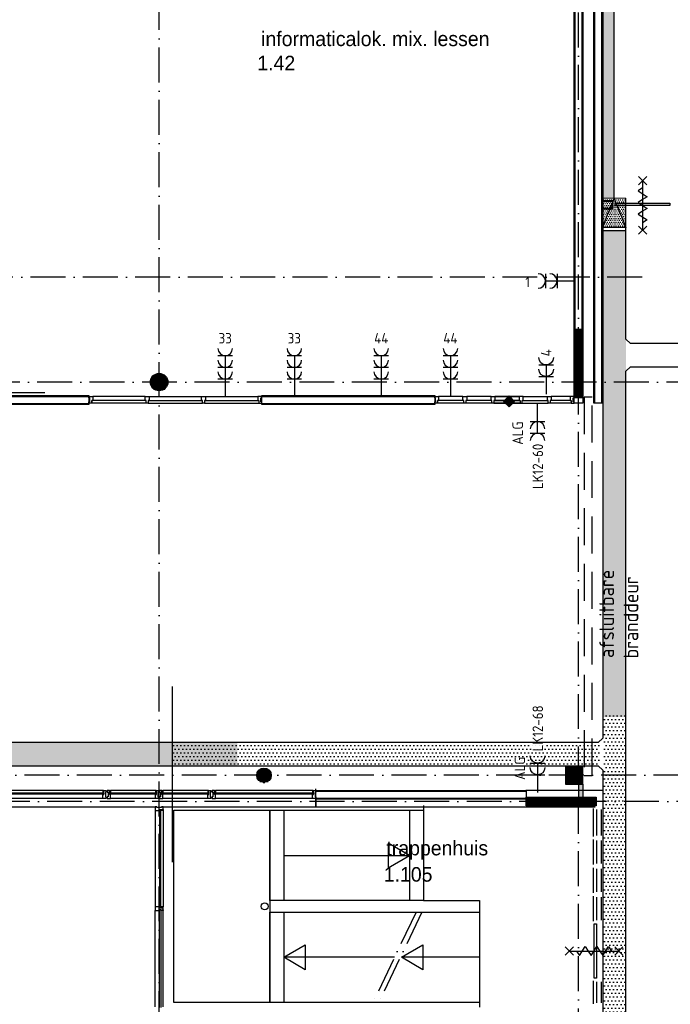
# Model space of a CAD drawing. Header units: millimetres. Extents: x 84333 to 241285, y -2244 to 84291.
# Tile 26 of 74: x 121324 to 132493, y 38094 to 54998. Entities that reach past the tile are written whole.
import ezdxf
from ezdxf.enums import TextEntityAlignment as Align

# ---------------------------------------------------------------- set-up
doc = ezdxf.new("R2010")
doc.units = ezdxf.units.MM
doc.header["$LTSCALE"] = 100
for name, pattern in [('CENTER2', [1.125, 0.75, -0.125, 0.125, -0.125]), ('DASHDOT', [9, 6, -1.5, 0, -1.5]), ('HIDDEN', [9.525, 6.35, -3.175]), ('SMALL_DASH', [1.5, 0.5, -1])]:
    doc.linetypes.add(name, pattern=pattern)
doc.layers.get('0').update_dxf_attribs({"linetype": 'CONTINUOUS'})
for name, color, linetype in [('AFDELING', 4, 'CONTINUOUS'), ('AL$2----_STEMPEL', 7, 'CONTINUOUS'), ('AL$7----_STRAMIEN', 1, 'DASHDOT'), ('AL21----_BUITENWAND', 4, 'CONTINUOUS'), ('AL22----_BINNENWAND', 7, 'CONTINUOUS'), ('AL24----_TRAPPEN', 7, 'CONTINUOUS'), ('AL28----_KONSTRUKTIE', 3, 'CONTINUOUS'), ('AL31----_BUITENKOZ', 7, 'CONTINUOUS'), ('AL32----_BINNENKOZ', 7, 'CONTINUOUS'), ('AL65----_BEVEILIGING', 7, 'CONTINUOUS'), ('ALXA1---_RASTER50', 12, 'CONTINUOUS'), ('ALXAA---_GEWBETON', 12, 'CONTINUOUS'), ('ALXAB---_PREFABBETON', 1, 'CONTINUOUS'), ('ALXOU---_GLAS', 7, 'CONTINUOUS'), ('BL$4----', 7, 'CONTINUOUS'), ('BOUW', 8, 'CONTINUOUS'), ('EB62203-_ATTRIB', 2, 'CONTINUOUS'), ('EB63103-_ATTRIB', 2, 'CONTINUOUS'), ('EL62203-_KRACHT-WCD230', 3, 'CONTINUOUS'), ('EL63103-_LICHT-WCD230V', 3, 'CONTINUOUS'), ('EL6441--_DATACOM', 3, 'CONTINUOUS'), ('KABELGGOOT1', 8, 'CONTINUOUS'), ('MAATV-BETON', 1, 'CONTINUOUS'), ('wandgoot bestaand', 30, 'CONTINUOUS')]:
    doc.layers.add(name, color=color, linetype=linetype)
doc.styles.add('1_8', font='ISO', dxfattribs={"height": 1.8})
doc.styles.add('BURO-025', font='BUROFONT.shx', dxfattribs={"height": 250})
doc.styles.add('NORATT', font='isocp.shx')
doc.styles.get("Standard").update_dxf_attribs({"font": 'iso.shx'})
doc.styles.add('TECHNIC', font='technic_.ttf')
pattern_1 = [(8e-14, (39793.956, 199192.7), (31.75, 63.5), [0, -63.5])]

# ---------------------------------------------------------------- blocks, each defined once
blk = doc.blocks.new('ES3W2A')
for p, q in [((1.25, 2), (-1.25, 2)), ((0, 2), (0, -3)), ((1.25, 0), (-1.25, 0))]:
    blk.add_line(p, q)
for centre in [(0, 3.25), (0, 1.25)]:
    blk.add_arc(centre, 1.25, 180, 0)
at = {"style": '1_8'}
for tag, flags, p in [('VERMOGEN', 9, (-2.5, 5)), ('GROEP', 8, (0, 5)), ('SCHAK', 8, (2.5, 5)), ('GELIJK', 9, (5, 5)), ('TAL', 8, (2.5, 5)), ('KAST', 9, (7, 5))]:
    blk.add_attdef(tag, text='', height=1.8, rotation=90, dxfattribs=dict(at, flags=flags)).set_placement(p, align=Align.MIDDLE_CENTER)
at = {"style": '1_8', "width": 0.7, "flags": 8}
blk.add_attdef('DOEL', text='', height=1.8, rotation=90, dxfattribs=at).set_placement((-2.5, 5), align=Align.MIDDLE_LEFT)
at = {"style": '1_8', "flags": 9}
blk.add_attdef('M_CODE', text='', height=1.8, dxfattribs=at).set_placement((0, 0), align=Align.MIDDLE_CENTER)
blk = doc.blocks.new('ES3W3A')
at = {"color": 0}
for p, q in [((1.25, 4), (-1.25, 4)), ((1.25, 4), (-1.25, 4)), ((1.25, 4), (-1.25, 4)), ((1.25, 4), (-1.25, 4)), ((0, 4), (0, -3)), ((0, 4), (0, -3)), ((0, 4), (0, -3)), ((0, 4), (0, -3)), ((1.25, 2), (-1.25, 2)), ((1.25, 2), (-1.25, 2)), ((1.25, 2), (-1.25, 2)), ((1.25, 2), (-1.25, 2)), ((1.25, 0), (-1.25, 0)), ((1.25, 0), (-1.25, 0)), ((1.25, 0), (-1.25, 0)), ((1.25, 0), (-1.25, 0))]:
    blk.add_line(p, q, dxfattribs=at)
for centre in [(0, 5.25), (0, 5.25), (0, 5.25), (0, 5.25), (0, 3.25), (0, 3.25), (0, 3.25), (0, 3.25), (0, 1.25), (0, 1.25), (0, 1.25), (0, 1.25)]:
    blk.add_arc(centre, 1.25, 180, 0, dxfattribs=at)
for tag, style, flags, p in [('VERMOGEN', 'NORATT', 9, (-2.5, 6.5)), ('VERMOGEN', '1_8', 9, (-2.5, 6.5)), ('VERMOGEN', 'NORATT', 9, (-2.5, 6.5)), ('GROEP', 'NORATT', 8, (0, 7)), ('GROEP', '1_8', 8, (0, 7)), ('GROEP', 'NORATT', 8, (0, 7)), ('KAST', 'NORATT', 9, (2.5, 6.5)), ('KAST', '1_8', 9, (2.5, 6.5)), ('KAST', 'NORATT', 9, (2.5, 6.5))]:
    blk.add_attdef(tag, text='', height=1.8, rotation=90, dxfattribs=dict(at, style=style, flags=flags)).set_placement(p, align=Align.MIDDLE)
at = {"style": 'NORATT', "flags": 9}
blk.add_attdef('GELIJK', text='', height=1.8, rotation=90, dxfattribs=at).set_placement((5, 7), align=Align.MIDDLE_CENTER)
blk.add_attdef('GELIJK', text='', height=1.8, rotation=90, dxfattribs=at).set_placement((5, 7), align=Align.MIDDLE_CENTER)
at = {"color": 0, "width": 0.7, "flags": 8}
for tag, style, p in [('SCHAK', 'NORATT', (2.5, 6.625)), ('SCHAK', '1_8', (2.5, 6.625)), ('SCHAK', 'NORATT', (2.5, 6.625)), ('TAL', 'NORATT', (1.5, -1.5)), ('TAL', '1_8', (1.5, -1.5)), ('TAL', 'NORATT', (1.5, -1.5))]:
    blk.add_attdef(tag, text='', height=1.8, rotation=90, dxfattribs=dict(at, style=style)).set_placement(p, align=Align.MIDDLE)
for style in ['NORATT', '1_8', 'NORATT']:
    blk.add_attdef('DOEL', text='', height=1.8, rotation=90, dxfattribs=dict(at, style=style)).set_placement((-2.75, -2.25), align=Align.MIDDLE_LEFT)
at = {"style": 'NORATT', "flags": 9}
blk.add_attdef('M_CODE', text='', height=1.8, dxfattribs=at).set_placement((0, 0), align=Align.MIDDLE_CENTER)
blk.add_attdef('M_CODE', text='', height=1.8, dxfattribs=at).set_placement((0, 0), align=Align.MIDDLE_CENTER)
blk = doc.blocks.new('A$C13e6995e')
at = {"layer": 'KABELGGOOT1'}
h = blk.add_hatch(dxfattribs=at)
h.set_pattern_fill('DOTS', color=256, scale=20, angle=180, style=0)
h.set_pattern_definition([(180, (39793.956, 199192.698), (-15.875, -31.75), [0, -31.75])])
h.paths.add_polyline_path([(47199, 67823), (46999, 67823), (46999, 54177), (47199, 54177)])
h = blk.add_hatch(dxfattribs=at)
h.set_pattern_fill('DOTS', color=256, scale=20, angle=180, style=0)
h.set_pattern_definition([(180, (39135.138, 199192.698), (-15.875, -31.75), [0, -31.75])])
h.paths.add_polyline_path([(47400, 54175), (47004, 54175), (47004, 53673), (47400, 53673)])
h = blk.add_hatch(dxfattribs=at)
h.set_pattern_fill('DOTS', color=256, scale=40, style=0)
h.set_pattern_definition(pattern_1)
h.paths.add_polyline_path([(47399, 53623), (46999, 53623), (46999, 45272), (47399, 45272)])
h = blk.add_hatch(dxfattribs=at)
h.set_pattern_fill('DOTS', color=256, scale=40, style=0)
h.set_pattern_definition([(8e-14, (40914.7, 199192.7), (31.75, 63.5), [0, -63.5])])
h.paths.add_polyline_path([(30195, 45796), (29795, 45796), (29795, 44908), (29720, 44833), (22286, 44833), (22286, 44433), (40728, 44433), (40728, 44833), (30270, 44833), (30195, 44911)])
h = blk.add_hatch(dxfattribs=at)
h.set_pattern_fill('DOTS', color=256, scale=40, style=0)
h.set_pattern_definition(pattern_1)
h.paths.add_polyline_path([(47399, 45294), (46999, 45294), (46999, 44530), (47399, 44530)])
h = blk.add_hatch(dxfattribs=at)
h.set_pattern_fill('DOTS', color=256, scale=40, style=0)
h.set_pattern_definition(pattern_1)
h.paths.add_polyline_path([(39608, 44833), (39608, 44433), (43269, 44433), (43269, 44833)])
h = blk.add_hatch(dxfattribs=at)
h.set_pattern_fill('DOTS', color=256, scale=40, style=0)
h.set_pattern_definition(pattern_1)
h.paths.add_polyline_path([(45968, 44833), (43269, 44833), (43269, 44433), (45968, 44433)])
h = blk.add_hatch(dxfattribs=at)
h.set_pattern_fill('DOTS', color=256, scale=40, style=0)
h.set_pattern_definition(pattern_1)
h.paths.add_polyline_path([(46942, 44851), (46924, 44833), (45968, 44833), (45968, 44433), (46924, 44433), (46942, 44414)])
h = blk.add_hatch(dxfattribs=at)
h.set_pattern_fill('DOTS', color=256, scale=40, style=0)
h.set_pattern_definition(pattern_1)
h.paths.add_polyline_path([(47399, 44532), (46999, 44532), (46999, 43768), (47399, 43768)])
h = blk.add_hatch(dxfattribs=at)
h.set_pattern_fill('DOTS', color=256, scale=40, style=0)
h.set_pattern_definition(pattern_1)
h.paths.add_polyline_path([(47399, 43790), (46999, 43790), (46999, 43026), (47399, 43026)])
h = blk.add_hatch(dxfattribs=at)
h.set_pattern_fill('DOTS', color=256, scale=40, style=0)
h.set_pattern_definition(pattern_1)
h.paths.add_polyline_path([(47399, 43028), (46999, 43028), (46999, 42264), (47399, 42264)])
h = blk.add_hatch(dxfattribs=at)
h.set_pattern_fill('DOTS', color=256, scale=40, style=0)
h.set_pattern_definition(pattern_1)
h.paths.add_polyline_path([(47000, 37836), (47398, 37829), (47398, 42248), (46999, 42248)])
at = {"layer": 'AL$2----_STEMPEL', "color": 8}
for p, q in [((39344, 42013), (39315, 42013)), ((39315, 42013), (39315, 41946)), ((39315, 41946), (39387, 41946)), ((39387, 42013), (39344, 42013)), ((39387, 41996), (39387, 42013)), ((39416, 41996), (39387, 41996)), ((39387, 41946), (39387, 41963)), ((39387, 41963), (39454, 41963)), ((39454, 41996), (39416, 41996)), ((39454, 41963), (39454, 41996))]:
    blk.add_line(p, q, dxfattribs=at)
at = {"layer": 'AL$7----_STRAMIEN', "color": 1}
for p, q in [((39385, 9360), (39385, 79257)), ((46585, 9961), (46585, 79257)), ((47677, 52820), (9684, 52820)), ((152204, 51020), (4612, 51020)), ((151985, 44270), (8891, 44270)), ((152377, 43820), (9684, 43820))]:
    blk.add_line(p, q, dxfattribs=at)
at = {"layer": 'AL21----_BUITENWAND', "color": 8}
for p, q in [((42076, 43730), (42076, 44040)), ((13645, 43730), (39315, 43730)), ((39454, 43730), (42076, 43730))]:
    blk.add_line(p, q, dxfattribs=at)
at = {"layer": 'AL22----_BINNENWAND', "color": 8, "linetype": 'Continuous'}
for p, q in [((46980, 60080), (46980, 50656)), ((46525, 51835), (46525, 59945)), ((46645, 51835), (46645, 59945)), ((46860, 59960), (46860, 50656)), ((47168, 54123), (46995, 54123)), ((47168, 54123), (46995, 54123)), ((47168, 54003), (46995, 54003)), ((47168, 54003), (46995, 54003)), ((35211, 50773), (38179, 50773)), ((41147, 50773), (44115, 50773)), ((35211, 50653), (38179, 50653)), ((41147, 50653), (44115, 50653)), ((42076, 43995), (45685, 43995)), ((42076, 43875), (45685, 43875))]:
    blk.add_line(p, q, dxfattribs=at)
at = {"layer": 'AL22----_BINNENWAND', "color": 8}
for p, q in [((46995, 60095), (46995, 50656)), ((46510, 51835), (46510, 59945)), ((46660, 59945), (46660, 51835)), ((46845, 50656), (46845, 59945)), ((46995, 53988), (46995, 54138)), ((46995, 54138), (47168, 54138)), ((46995, 53988), (46995, 54138)), ((46995, 54138), (47168, 54138)), ((47168, 54138), (47168, 53988)), ((47168, 53988), (46995, 53988)), ((47168, 53988), (46995, 53988)), ((46660, 51835), (46510, 51835)), ((35211, 50788), (38179, 50788)), ((38179, 50788), (38179, 50638)), ((41147, 50788), (44115, 50788)), ((41147, 50638), (41147, 50788)), ((44115, 50788), (44115, 50638)), ((46510, 50656), (46510, 50748)), ((46660, 50748), (46660, 50656)), ((38179, 50638), (35211, 50638)), ((44115, 50638), (41147, 50638)), ((46660, 50656), (46510, 50656)), ((46995, 50656), (46845, 50656)), ((42076, 44010), (45685, 44010)), ((42076, 43860), (42076, 44010)), ((47005, 44010), (45682, 44010)), ((45685, 44010), (45685, 43860)), ((47005, 43745), (47005, 44010)), ((42076, 43890), (42076, 43730)), ((45685, 43860), (42076, 43860)), ((42076, 43730), (46871, 43730))]:
    blk.add_line(p, q, dxfattribs=at)
at = {"layer": 'AL24----_TRAPPEN', "color": 8}
for p, q in [((46510, 50656), (46510, 53167)), ((39635, 40370), (39635, 43670)), ((39635, 43670), (41285, 43670)), ((41285, 43670), (41285, 40370)), ((41285, 43670), (43925, 43670)), ((41285, 42120), (41285, 43670)), ((41525, 43670), (41525, 42120)), ((43685, 43670), (43685, 42120)), ((43925, 43750), (43925, 42120)), ((43925, 43670), (43925, 42120)), ((43685, 42895), (43318, 43107)), ((43318, 43107), (43318, 42683)), ((41525, 42895), (43685, 42895)), ((43318, 42683), (43685, 42895)), ((43925, 42120), (41285, 42120)), ((43925, 42120), (44885, 42120)), ((44885, 42120), (44885, 40290)), ((41285, 41920), (44885, 41920)), ((41285, 40370), (41285, 41920)), ((41525, 41920), (41525, 40370)), ((44885, 41920), (44885, 40370)), ((41525, 41145), (41891, 41357)), ((41891, 41357), (41891, 40933)), ((43548, 41145), (43914, 41357)), ((43914, 41357), (43914, 40933)), ((43425, 41145), (41525, 41145)), ((41891, 40933), (41525, 41145)), ((44885, 41145), (43548, 41145)), ((43914, 40933), (43548, 41145)), ((41285, 40370), (39635, 40370)), ((44885, 40370), (41285, 40370))]:
    blk.add_line(p, q, dxfattribs=at)
at = {"layer": 'AL24----_TRAPPEN', "color": 8, "linetype": 'DASHDOT'}
for p, q in [((43795, 41920), (43055, 40370)), ((43895, 41920), (43155, 40370))]:
    blk.add_line(p, q, dxfattribs=at)
at = {"layer": 'AL24----_TRAPPEN', "color": 8}
blk.add_circle((41198, 42020), 60, dxfattribs=at)
at = {"layer": 'AL28----_KONSTRUKTIE', "color": 8}
for p, q in [((46510, 50748), (46510, 51927)), ((46510, 51927), (46660, 51927)), ((46660, 51927), (46660, 50748)), ((46660, 50748), (46510, 50748)), ((46360, 44420), (46360, 44120)), ((46660, 44420), (46360, 44420)), ((46660, 44120), (46660, 44420)), ((46360, 44120), (46660, 44120)), ((45685, 43745), (45685, 43895)), ((45685, 43895), (46885, 43895)), ((46885, 43895), (46885, 43745)), ((46885, 43745), (45685, 43745))]:
    blk.add_line(p, q, dxfattribs=at)
for centre, radius in [((39385, 51020), 150), ((41185, 44270), 125)]:
    blk.add_circle(centre, radius, dxfattribs=at)
at = {"layer": 'AL31----_BUITENKOZ', "color": 8, "linetype": 'Continuous'}
for p, q in [((47215, 54053), (47215, 54094)), ((47215, 54094), (48154, 54094)), ((48154, 54094), (48154, 54053)), ((48154, 54053), (47215, 54053)), ((38432, 44010), (38420, 44010)), ((38420, 44010), (38420, 43973)), ((38420, 43973), (38437, 43973)), ((38432, 44005), (38432, 44010)), ((38437, 44005), (38432, 44005)), ((38437, 44010), (38476, 44010)), ((38437, 43943), (38437, 44010)), ((38437, 43973), (38437, 44005)), ((38476, 43980), (38462, 43980)), ((38462, 43980), (38462, 43900)), ((38476, 44010), (38476, 44004)), ((38476, 44004), (38476, 43990)), ((38476, 43990), (38476, 43990)), ((38476, 43990), (38476, 43980)), ((38533, 44010), (38494, 44010)), ((38494, 44010), (38494, 44004)), ((38494, 44004), (38494, 43990)), ((38494, 43990), (38494, 43990)), ((38494, 43990), (38494, 43980)), ((38494, 43980), (38508, 43980)), ((38508, 43980), (38508, 43900)), ((38533, 43943), (38533, 44010)), ((38533, 43973), (38533, 44005)), ((38533, 44005), (38538, 44005)), ((38550, 43973), (38533, 43973)), ((38538, 44005), (38538, 44010)), ((38538, 44010), (38550, 44010)), ((38550, 44010), (38550, 43973)), ((39332, 44010), (39320, 44010)), ((39320, 44010), (39320, 43973)), ((39320, 43973), (39337, 43973)), ((39332, 44005), (39332, 44010)), ((39337, 44005), (39332, 44005)), ((39337, 44010), (39376, 44010)), ((39337, 43943), (39337, 44010)), ((39337, 43973), (39337, 44005)), ((39376, 43980), (39362, 43980)), ((39362, 43980), (39362, 43900)), ((39376, 44010), (39376, 44004)), ((39376, 44004), (39376, 43990)), ((39376, 43990), (39376, 43990)), ((39376, 43990), (39376, 43980)), ((39433, 44010), (39394, 44010)), ((39394, 44010), (39394, 44004)), ((39394, 44004), (39394, 43990)), ((39394, 43990), (39394, 43990)), ((39394, 43990), (39394, 43980)), ((39394, 43980), (39408, 43980)), ((39408, 43980), (39408, 43900)), ((39433, 43943), (39433, 44010)), ((39433, 43973), (39433, 44005)), ((39433, 44005), (39438, 44005)), ((39450, 43973), (39433, 43973)), ((39438, 44005), (39438, 44010)), ((39438, 44010), (39450, 44010)), ((39450, 44010), (39450, 43973)), ((40232, 44010), (40220, 44010)), ((40220, 44010), (40220, 43973)), ((40220, 43973), (40237, 43973)), ((40232, 44005), (40232, 44010)), ((40237, 44005), (40232, 44005)), ((40237, 44010), (40276, 44010)), ((40237, 43943), (40237, 44010)), ((40237, 43973), (40237, 44005)), ((40276, 43980), (40262, 43980)), ((40262, 43980), (40262, 43900)), ((40276, 44010), (40276, 44004)), ((40276, 44004), (40276, 43990)), ((40276, 43990), (40276, 43990)), ((40276, 43990), (40276, 43980)), ((40333, 44010), (40294, 44010)), ((40294, 44010), (40294, 44004)), ((40294, 44004), (40294, 43990)), ((40294, 43990), (40294, 43990)), ((40294, 43990), (40294, 43980)), ((40294, 43980), (40308, 43980)), ((40308, 43980), (40308, 43900)), ((40333, 43943), (40333, 44010)), ((40333, 43973), (40333, 44005)), ((40333, 44005), (40338, 44005)), ((40350, 43973), (40333, 43973)), ((40338, 44005), (40338, 44010)), ((40338, 44010), (40350, 44010)), ((40350, 44010), (40350, 43973)), ((42032, 44010), (42020, 44010)), ((42020, 44010), (42020, 43973)), ((42020, 43973), (42037, 43973)), ((42032, 44005), (42032, 44010)), ((42037, 44005), (42032, 44005)), ((42037, 44010), (42076, 44010)), ((42037, 43943), (42037, 44010)), ((42037, 43973), (42037, 44005)), ((42076, 43980), (42062, 43980)), ((42062, 43980), (42062, 43900)), ((42076, 44010), (42076, 44004)), ((42076, 44004), (42076, 43990)), ((42076, 43990), (42076, 43990)), ((42076, 43990), (42076, 43980)), ((38420, 43890), (38420, 43943)), ((38420, 43943), (38437, 43943)), ((38420, 43882), (38420, 43890)), ((38420, 43878), (38420, 43882)), ((38420, 43871), (38420, 43878)), ((38457, 43871), (38420, 43871)), ((38476, 43871), (38457, 43871)), ((38462, 43900), (38476, 43900)), ((38476, 43900), (38476, 43891)), ((38476, 43891), (38476, 43891)), ((38476, 43891), (38476, 43877)), ((38476, 43877), (38476, 43871)), ((38508, 43900), (38494, 43900)), ((38494, 43900), (38494, 43891)), ((38494, 43891), (38494, 43891)), ((38494, 43891), (38494, 43877)), ((38494, 43877), (38494, 43871)), ((38494, 43871), (38513, 43871)), ((38513, 43871), (38550, 43871)), ((38550, 43943), (38533, 43943)), ((38550, 43890), (38550, 43943)), ((38550, 43882), (38550, 43890)), ((38550, 43878), (38550, 43882)), ((38550, 43871), (38550, 43878)), ((39320, 43890), (39320, 43943)), ((39320, 43943), (39337, 43943)), ((39320, 43882), (39320, 43890)), ((39320, 43878), (39320, 43882)), ((39320, 43871), (39320, 43878)), ((39357, 43871), (39320, 43871)), ((39376, 43871), (39357, 43871)), ((39362, 43900), (39376, 43900)), ((39376, 43900), (39376, 43891)), ((39376, 43891), (39376, 43891)), ((39376, 43891), (39376, 43877)), ((39376, 43877), (39376, 43871)), ((39408, 43900), (39394, 43900)), ((39394, 43900), (39394, 43891)), ((39394, 43891), (39394, 43891)), ((39394, 43891), (39394, 43877)), ((39394, 43877), (39394, 43871)), ((39394, 43871), (39413, 43871)), ((39413, 43871), (39450, 43871)), ((39450, 43943), (39433, 43943)), ((39450, 43890), (39450, 43943)), ((39450, 43882), (39450, 43890)), ((39450, 43878), (39450, 43882)), ((39450, 43871), (39450, 43878)), ((40220, 43890), (40220, 43943)), ((40220, 43943), (40237, 43943)), ((40220, 43882), (40220, 43890)), ((40220, 43878), (40220, 43882)), ((40220, 43871), (40220, 43878)), ((40257, 43871), (40220, 43871)), ((40276, 43871), (40257, 43871)), ((40262, 43900), (40276, 43900)), ((40276, 43900), (40276, 43891)), ((40276, 43891), (40276, 43891)), ((40276, 43891), (40276, 43877)), ((40276, 43877), (40276, 43871)), ((40308, 43900), (40294, 43900)), ((40294, 43900), (40294, 43891)), ((40294, 43891), (40294, 43891)), ((40294, 43891), (40294, 43877)), ((40294, 43877), (40294, 43871)), ((40294, 43871), (40313, 43871)), ((40313, 43871), (40350, 43871)), ((40350, 43943), (40333, 43943)), ((40350, 43890), (40350, 43943)), ((40350, 43882), (40350, 43890)), ((40350, 43878), (40350, 43882)), ((40350, 43871), (40350, 43878)), ((42020, 43890), (42020, 43943)), ((42020, 43943), (42037, 43943)), ((42020, 43882), (42020, 43890)), ((42020, 43878), (42020, 43882)), ((42020, 43871), (42020, 43878)), ((42057, 43871), (42020, 43871)), ((42076, 43871), (42057, 43871)), ((42062, 43900), (42076, 43900)), ((42076, 43900), (42076, 43891)), ((42076, 43891), (42076, 43891)), ((42076, 43891), (42076, 43877)), ((42076, 43877), (42076, 43871)), ((46851, 41720), (46891, 41720)), ((46851, 40786), (46851, 41720)), ((46891, 41720), (46891, 40786)), ((46891, 40786), (46851, 40786))]:
    blk.add_line(p, q, dxfattribs=at)
at = {"layer": 'AL31----_BUITENKOZ', "color": 8}
for p, q in [((38420, 44010), (36750, 44010)), ((39320, 44010), (38550, 44010)), ((40220, 44010), (39450, 44010)), ((42020, 44010), (40350, 44010)), ((38420, 43871), (36750, 43871)), ((39320, 43871), (38550, 43871)), ((40220, 43871), (39450, 43871)), ((42020, 43871), (40350, 43871)), ((39344, 43730), (39315, 43730)), ((39315, 43730), (39315, 43663)), ((39315, 43663), (39315, 42013)), ((39315, 43663), (39387, 43663)), ((39344, 43716), (39344, 43730)), ((39424, 43716), (39344, 43716)), ((39387, 43663), (39387, 43680)), ((39387, 43680), (39454, 43680)), ((39387, 43663), (39387, 43680)), ((39387, 43680), (39416, 43680)), ((39391, 43663), (39387, 43663)), ((39412, 43676), (39391, 43676)), ((39391, 43676), (39391, 43663)), ((39412, 43663), (39412, 43676)), ((39416, 43663), (39412, 43663)), ((39416, 43680), (39454, 43680)), ((39416, 43663), (39416, 43680)), ((39416, 43680), (39416, 43663)), ((39454, 43663), (39416, 43663)), ((39454, 43730), (39424, 43730)), ((39424, 43730), (39424, 43716)), ((39454, 43680), (39454, 43730)), ((39454, 43680), (39454, 43663)), ((39454, 43663), (39454, 42013)), ((39315, 40296), (39315, 41946)), ((39391, 42013), (39387, 42013)), ((39387, 42013), (39387, 41996)), ((39387, 41996), (39416, 41996)), ((39387, 41946), (39387, 41963)), ((39387, 41963), (39416, 41963)), ((39391, 41946), (39387, 41946)), ((39391, 42000), (39391, 42013)), ((39412, 42000), (39391, 42000)), ((39412, 41959), (39391, 41959)), ((39391, 41959), (39391, 41946)), ((39416, 42013), (39412, 42013)), ((39412, 42013), (39412, 42000)), ((39412, 41946), (39412, 41959)), ((39416, 41946), (39412, 41946)), ((39454, 42013), (39416, 42013)), ((39416, 42013), (39416, 41996)), ((39416, 41996), (39416, 42013)), ((39416, 41996), (39454, 41996)), ((39416, 41963), (39454, 41963)), ((39416, 41946), (39416, 41963)), ((39416, 41963), (39416, 41946)), ((39454, 41946), (39416, 41946)), ((39454, 41996), (39454, 42013)), ((39454, 41963), (39454, 41946)), ((39454, 40296), (39454, 41946))]:
    blk.add_line(p, q, dxfattribs=at)
at = {"layer": 'AL32----_BINNENKOZ', "color": 8}
for p, q in [((38179, 50748), (38179, 50770)), ((38179, 50770), (38246, 50770)), ((38195, 50748), (38179, 50748)), ((38195, 50681), (38195, 50748)), ((39146, 50770), (38246, 50770)), ((39146, 50770), (38246, 50770)), ((38246, 50770), (38246, 50707)), ((39146, 50707), (39146, 50770)), ((39146, 50770), (39213, 50770)), ((39213, 50770), (40113, 50770)), ((39213, 50770), (40113, 50770)), ((39213, 50770), (39213, 50707)), ((40113, 50707), (40113, 50770)), ((40113, 50770), (40180, 50770)), ((40180, 50770), (40180, 50707)), ((40180, 50770), (41080, 50770)), ((40180, 50770), (41080, 50770)), ((41147, 50770), (41080, 50770)), ((41080, 50770), (41080, 50707)), ((41131, 50681), (41131, 50748)), ((41131, 50748), (41147, 50748)), ((41147, 50748), (41147, 50770)), ((44115, 50748), (44115, 50770)), ((44115, 50770), (44182, 50770)), ((44131, 50748), (44115, 50748)), ((44131, 50681), (44131, 50748)), ((44182, 50770), (44182, 50707)), ((44598, 50770), (44182, 50770)), ((44599, 50707), (44599, 50770)), ((44599, 50770), (44666, 50770)), ((44666, 50770), (44666, 50707)), ((45082, 50770), (44666, 50770)), ((45082, 50770), (44666, 50770)), ((45082, 50707), (45082, 50770)), ((45082, 50770), (45149, 50770)), ((45149, 50770), (45149, 50707)), ((45149, 50770), (45566, 50770)), ((45566, 50770), (45149, 50770)), ((45149, 50770), (45566, 50770)), ((45566, 50770), (45149, 50770)), ((45633, 50770), (45566, 50770)), ((45566, 50770), (45566, 50707)), ((45633, 50770), (46049, 50770)), ((45633, 50707), (45633, 50770)), ((45633, 50770), (46049, 50770)), ((46049, 50707), (46049, 50770)), ((46049, 50770), (46116, 50770)), ((46443, 50770), (46116, 50770)), ((46116, 50770), (46116, 50707)), ((46443, 50770), (46116, 50770)), ((46510, 50770), (46443, 50770)), ((46443, 50770), (46443, 50707)), ((46494, 50681), (46494, 50748)), ((46494, 50748), (46510, 50748)), ((46510, 50748), (46510, 50770)), ((38179, 50656), (38179, 50681)), ((38179, 50681), (38195, 50681)), ((38229, 50656), (38179, 50656)), ((38229, 50656), (38229, 50707)), ((38246, 50707), (38229, 50707)), ((38229, 50707), (38229, 50656)), ((39163, 50656), (38229, 50656)), ((39146, 50707), (38246, 50707)), ((39163, 50707), (39146, 50707)), ((39163, 50656), (39163, 50707)), ((39196, 50656), (39163, 50656)), ((39213, 50707), (39196, 50707)), ((39196, 50707), (39196, 50656)), ((39196, 50656), (40130, 50656)), ((39213, 50707), (40113, 50707)), ((40130, 50707), (40113, 50707)), ((40130, 50656), (40130, 50707)), ((40163, 50656), (40130, 50656)), ((40180, 50707), (40163, 50707)), ((40163, 50707), (40163, 50656)), ((40163, 50656), (41097, 50656)), ((40180, 50707), (41080, 50707)), ((41080, 50707), (41097, 50707)), ((41097, 50707), (41097, 50656)), ((41097, 50656), (41147, 50656)), ((41147, 50681), (41131, 50681)), ((41147, 50656), (41147, 50681)), ((44115, 50656), (44115, 50681)), ((44115, 50681), (44131, 50681)), ((44165, 50656), (44115, 50656)), ((44165, 50656), (44165, 50707)), ((44182, 50707), (44165, 50707)), ((44165, 50707), (44165, 50656)), ((44615, 50656), (44165, 50656)), ((44598, 50707), (44182, 50707)), ((44616, 50707), (44599, 50707)), ((44616, 50656), (44616, 50707)), ((44649, 50656), (44616, 50656)), ((44666, 50707), (44649, 50707)), ((44649, 50707), (44649, 50656)), ((45099, 50656), (44649, 50656)), ((45082, 50707), (44666, 50707)), ((45099, 50707), (45082, 50707)), ((45099, 50656), (45099, 50707)), ((45132, 50656), (45099, 50656)), ((45149, 50707), (45132, 50707)), ((45132, 50707), (45132, 50656)), ((45132, 50656), (45583, 50656)), ((45583, 50656), (45132, 50656)), ((45149, 50707), (45566, 50707)), ((45566, 50707), (45149, 50707)), ((45566, 50707), (45583, 50707)), ((45583, 50707), (45583, 50656)), ((45583, 50656), (45616, 50656)), ((45616, 50656), (45616, 50707)), ((45616, 50707), (45633, 50707)), ((45616, 50656), (46066, 50656)), ((45633, 50707), (46049, 50707)), ((46066, 50707), (46049, 50707)), ((46066, 50656), (46066, 50707)), ((46099, 50656), (46066, 50656)), ((46116, 50707), (46099, 50707)), ((46099, 50707), (46099, 50656)), ((46460, 50656), (46099, 50656)), ((46443, 50707), (46116, 50707)), ((46443, 50707), (46460, 50707)), ((46460, 50707), (46460, 50656)), ((46460, 50656), (46510, 50656)), ((46510, 50681), (46494, 50681)), ((46510, 50656), (46510, 50681)), ((46585, 44120), (46585, 43905)), ((46660, 44120), (46660, 43895)), ((46840, 43221), (46840, 43699)), ((46891, 43682), (46891, 43238)), ((46979, 43238), (46979, 43682)), ((46840, 42736), (46840, 43165)), ((46891, 43148), (46891, 42753)), ((46979, 42753), (46979, 43148)), ((46840, 42251), (46840, 42680)), ((46891, 42663), (46891, 42268)), ((46979, 42268), (46979, 42663)), ((46840, 41766), (46840, 42195)), ((46891, 42178), (46891, 41783)), ((46979, 41783), (46979, 42178)), ((46840, 40347), (46840, 40740)), ((46891, 40723), (46891, 40364)), ((46979, 40364), (46979, 40723))]:
    blk.add_line(p, q, dxfattribs=at)
at = {"layer": 'AL32----_BINNENKOZ', "color": 8, "linetype": 'HIDDEN'}
for p, q in [((46820, 50759), (46683, 50759)), ((46683, 50759), (46683, 44268)), ((46820, 44268), (46820, 50759)), ((46683, 44268), (46820, 44268))]:
    blk.add_line(p, q, dxfattribs=at)
at = {"layer": 'AL32----_BINNENKOZ', "color": 8}
blk.add_solid([(46585, 44120), (46585, 43905), (46660, 44120), (46660, 43895)], dxfattribs=at)
at = {"layer": 'AL65----_BEVEILIGING', "color": 8, "linetype": 'Continuous'}
for p, q in [((47755, 54548), (47615, 54408)), ((47615, 54548), (47755, 54408)), ((47685, 54478), (47685, 53628)), ((47685, 54353), (47610, 54303)), ((47610, 54303), (47760, 54203)), ((47685, 54153), (47610, 54103)), ((47610, 54103), (47760, 54003)), ((47760, 54203), (47685, 54153)), ((47685, 53953), (47610, 53903)), ((47760, 54003), (47685, 53953)), ((47610, 53903), (47760, 53803)), ((47760, 53803), (47685, 53753)), ((47755, 53698), (47615, 53558)), ((47615, 53698), (47755, 53558)), ((46356, 41323), (46496, 41183)), ((46356, 41183), (46496, 41323)), ((46426, 41253), (47276, 41253)), ((46551, 41253), (46601, 41178)), ((46601, 41178), (46701, 41328)), ((46701, 41328), (46751, 41253)), ((46751, 41253), (46801, 41178)), ((46801, 41178), (46901, 41328)), ((46901, 41328), (46951, 41253)), ((46951, 41253), (47001, 41178)), ((47001, 41178), (47101, 41328)), ((47101, 41328), (47151, 41253)), ((47206, 41323), (47346, 41183)), ((47206, 41183), (47346, 41323))]:
    blk.add_line(p, q, dxfattribs=at)
at = {"layer": 'ALXA1---_RASTER50', "color": 8}
for p, q in [((46510, 51920), (46660, 51920)), ((46510, 51900), (46660, 51900)), ((46510, 51880), (46660, 51880)), ((46510, 51860), (46660, 51860)), ((46510, 51840), (46660, 51840)), ((46510, 51820), (46660, 51820)), ((46510, 51800), (46660, 51800)), ((46510, 51780), (46660, 51780)), ((46510, 51760), (46660, 51760)), ((46510, 51740), (46660, 51740)), ((46510, 51720), (46660, 51720)), ((46510, 51700), (46660, 51700)), ((46510, 51680), (46660, 51680)), ((46510, 51660), (46660, 51660)), ((46510, 51640), (46660, 51640)), ((46510, 51620), (46660, 51620)), ((46510, 51600), (46660, 51600)), ((46510, 51580), (46660, 51580)), ((46510, 51560), (46660, 51560)), ((46510, 51540), (46660, 51540)), ((46510, 51520), (46660, 51520)), ((46510, 51500), (46660, 51500)), ((46510, 51480), (46660, 51480)), ((46510, 51460), (46660, 51460)), ((46510, 51440), (46660, 51440)), ((46510, 51420), (46660, 51420)), ((46510, 51400), (46660, 51400)), ((46510, 51380), (46660, 51380)), ((46510, 51360), (46660, 51360)), ((46510, 51340), (46660, 51340)), ((46510, 51320), (46660, 51320)), ((46510, 51300), (46660, 51300)), ((46510, 51280), (46660, 51280)), ((46510, 51260), (46660, 51260)), ((46510, 51240), (46660, 51240)), ((46510, 51220), (46660, 51220)), ((46510, 51200), (46660, 51200)), ((46510, 51180), (46660, 51180)), ((46510, 51160), (46660, 51160)), ((46510, 51140), (46660, 51140)), ((46510, 51120), (46660, 51120)), ((46510, 51100), (46660, 51100)), ((46510, 51080), (46660, 51080)), ((46510, 51060), (46660, 51060)), ((46510, 51040), (46660, 51040)), ((46510, 51020), (46660, 51020)), ((46510, 51000), (46660, 51000)), ((46510, 50980), (46660, 50980)), ((46510, 50960), (46660, 50960)), ((46510, 50940), (46660, 50940)), ((46510, 50920), (46660, 50920)), ((46510, 50900), (46660, 50900)), ((46510, 50880), (46660, 50880)), ((46510, 50860), (46660, 50860)), ((46510, 50840), (46660, 50840)), ((46510, 50820), (46660, 50820)), ((46510, 50800), (46660, 50800)), ((46510, 50780), (46660, 50780)), ((46510, 50760), (46660, 50760)), ((46360, 44419), (46660, 44419)), ((46360, 44399), (46660, 44399)), ((46360, 44379), (46660, 44379)), ((46360, 44359), (46660, 44359)), ((46360, 44339), (46660, 44339)), ((46360, 44319), (46660, 44319)), ((46360, 44299), (46660, 44299)), ((46360, 44279), (46660, 44279)), ((46360, 44259), (46660, 44259)), ((46360, 44239), (46660, 44239)), ((46360, 44219), (46660, 44219)), ((46360, 44199), (46660, 44199)), ((46360, 44179), (46660, 44179)), ((46360, 44159), (46660, 44159)), ((46360, 44139), (46660, 44139)), ((45685, 43889), (46885, 43889)), ((45685, 43869), (46885, 43869)), ((45685, 43849), (46885, 43849)), ((45685, 43829), (46885, 43829)), ((45685, 43809), (46885, 43809)), ((45685, 43789), (46885, 43789)), ((45685, 43769), (46885, 43769)), ((45685, 43749), (46885, 43749))]:
    blk.add_line(p, q, dxfattribs=at)
at = {"layer": 'ALXAA---_GEWBETON', "color": 8}
for p, q in [((39245, 50966), (39245, 51074)), ((39265, 50930), (39265, 51110)), ((39285, 50908), (39285, 51132)), ((39305, 50893), (39305, 51147)), ((39325, 50883), (39325, 51158)), ((39345, 50875), (39345, 51165)), ((39365, 50871), (39365, 51169)), ((39385, 50870), (39385, 51170)), ((39405, 50871), (39405, 51169)), ((39425, 50875), (39425, 51165)), ((39445, 50883), (39445, 51158)), ((39465, 50893), (39465, 51147)), ((39485, 50908), (39485, 51132)), ((39505, 50930), (39505, 51110)), ((39525, 50966), (39525, 51074)), ((41065, 44306), (41305, 44306)), ((41073, 44326), (41297, 44326)), ((41085, 44346), (41284, 44346)), ((41105, 44366), (41265, 44366)), ((41138, 44386), (41232, 44386)), ((41060, 44266), (41310, 44266)), ((41061, 44286), (41309, 44286)), ((41062, 44246), (41308, 44246)), ((41068, 44226), (41302, 44226)), ((41078, 44206), (41292, 44206)), ((41093, 44186), (41277, 44186)), ((41116, 44166), (41254, 44166)), ((41172, 44146), (41198, 44146))]:
    blk.add_line(p, q, dxfattribs=at)
at = {"layer": 'ALXAB---_PREFABBETON', "color": 8}
for p, q in [((46510, 51913), (46524, 51927)), ((46510, 51701), (46660, 51851)), ((46510, 51489), (46660, 51639)), ((46510, 51276), (46660, 51426)), ((46510, 51064), (46660, 51214)), ((46510, 50852), (46660, 51002)), ((46617, 50748), (46660, 50790)), ((46360, 44390), (46390, 44420)), ((46360, 44178), (46602, 44420)), ((46514, 44120), (46660, 44266)), ((45685, 43784), (45796, 43895)), ((45858, 43745), (46008, 43895)), ((46070, 43745), (46220, 43895)), ((46282, 43745), (46432, 43895)), ((46495, 43745), (46645, 43895)), ((46707, 43745), (46857, 43895))]:
    blk.add_line(p, q, dxfattribs=at)
at = {"layer": 'ALXOU---_GLAS', "color": 8}
for p, q in [((36735, 43971), (38435, 43971)), ((38435, 43971), (38435, 43945)), ((38535, 43945), (38535, 43971)), ((38535, 43971), (39335, 43971)), ((39335, 43971), (39335, 43945)), ((39435, 43945), (39435, 43971)), ((39435, 43971), (40235, 43971)), ((40235, 43971), (40235, 43945)), ((40335, 43945), (40335, 43971)), ((40335, 43971), (42035, 43971)), ((42035, 43971), (42035, 43945)), ((38435, 43945), (36735, 43945)), ((39335, 43945), (38535, 43945)), ((40235, 43945), (39435, 43945)), ((42035, 43945), (40335, 43945)), ((39412, 43676), (39391, 43676)), ((39391, 43676), (39391, 42000)), ((39412, 42000), (39412, 43676)), ((39391, 42000), (39412, 42000)), ((39391, 41959), (39412, 41959)), ((39391, 40283), (39391, 41959)), ((39412, 41959), (39412, 40283))]:
    blk.add_line(p, q, dxfattribs=at)
at = {"layer": 'KABELGGOOT1'}
for p, q in [((46999, 68023, 3650), (46999, 44905, 3650)), ((47199, 54172, 3650), (47199, 67748, 3650)), ((47393, 54175, 4521), (46996, 54172, 3650)), ((46998, 53673, 3621), (47199, 54172, 3650)), ((46999, 54172, 3650), (46999, 53623, 3650)), ((47199, 54172, 3650), (47398, 53675, 3621)), ((47399, 51756, 3650), (47395, 54175, 4521)), ((47398, 53675, 3621), (46998, 53673, 3621)), ((46999, 53623, 3650), (47399, 53623, 3650)), ((47399, 53623, 3650), (47398, 53675, 3621)), ((47474, 51681, 3650), (47399, 51756, 3650)), ((49532, 51681, 3650), (47474, 51681, 3650)), ((47399, 51206, 3650), (47474, 51281, 3650)), ((47474, 51281, 3650), (49532, 51281, 3650)), ((47399, 38306, 3650), (47399, 51206, 3650)), ((39608, 45796), (39608, 42776)), ((46924, 44833, 3650), (29149, 44833, 3650)), ((46999, 44905, 3650), (46924, 44833, 3650)), ((13946, 44433, 3650), (46924, 44433, 3650)), ((46924, 44433, 3650), (46999, 44357, 3650)), ((46999, 44357, 3650), (47000, 37825, 3650))]:
    blk.add_line(p, q, dxfattribs=at)
at = {"layer": 'MAATV-BETON', "color": 8}
for p, q in [((45392, 50785), (45296, 50689)), ((45488, 50689), (45392, 50785)), ((45296, 50689), (45392, 50593)), ((45392, 50593), (45488, 50689))]:
    blk.add_line(p, q, dxfattribs=at)
blk.add_solid([(45296, 50689), (45392, 50593), (45392, 50785), (45488, 50689)], dxfattribs=at)
at = {"layer": 'AFDELING', "color": 8, "style": 'TECHNIC'}
for p in [(92219, 54468), (58038, 41625), (88108, 41444)]:
    blk.add_attdef('VIDE', text='', height=500, dxfattribs=at).set_placement(p, align=Align.CENTER)
blk.add_attdef('VIDE', text='', height=500, rotation=90, dxfattribs=at).set_placement((75129, 25766), align=Align.CENTER)
at = {"layer": 'BL$4----', "color": 8}
for s, p in [('afsluitbare', (47193, 46285)), ('branddeur', (47610, 46275))]:
    blk.add_text(s, height=250, rotation=90, dxfattribs=at).set_placement(p)
at = {"layer": 'BOUW', "style": 'BURO-025'}
for s, p in [('informaticalok. mix. lessen', (41136, 56788)), ('1.42', (41070, 56372)), ('trappenhuis', (43286, 42895)), ('1.105', (43241, 42444))]:
    blk.add_text(s, height=250, dxfattribs=at).set_placement(p)
blk = doc.blocks.new('*U110')
at = {"color": 0, "linetype": 'SMALL_DASH', "ltscale": 100}
for p, q in [((0, 32, -1100), (14095, 32, -1100)), ((0, -33, -1100), (14095, -33, -1100))]:
    blk.add_line(p, q, dxfattribs=at)
at = {"color": 2, "linetype": 'CENTER2', "ltscale": 100}
for tag in ['CODE', 'POSITIONCODE', 'SECTIONCODE']:
    blk.add_attdef(tag, (0, 0), '', height=1.8, dxfattribs=at)

msp = doc.modelspace()

# ---------------------------------------------------------------- block references
at = {"layer": 'EL62203-_KRACHT-WCD230'}
ref = msp.add_blockref('ES3W3A', (124852, 48829), dxfattribs=dict(at, xscale=100, yscale=100, zscale=100))
ref.add_attrib('GROEP', '33', dxfattribs={"layer": 'EB62203-_ATTRIB', "color": 1, "height": 180, "style": 'NORATT', "flags": 8}).set_placement((124852, 49529), align=Align.MIDDLE)
ref = msp.add_blockref('ES3W3A', (126039, 48829), dxfattribs=dict(at, xscale=100, yscale=100, zscale=100))
ref.add_attrib('GROEP', '33', dxfattribs={"layer": 'EB62203-_ATTRIB', "color": 1, "height": 180, "style": 'NORATT', "flags": 8}).set_placement((126039, 49529), align=Align.MIDDLE)
ref = msp.add_blockref('ES3W3A', (127531, 48829), dxfattribs=dict(at, xscale=100, yscale=100, zscale=100))
ref.add_attrib('GROEP', '44', dxfattribs={"layer": 'EB62203-_ATTRIB', "color": 1, "height": 180, "style": 'NORATT', "flags": 8}).set_placement((127531, 49529), align=Align.MIDDLE)
ref = msp.add_blockref('ES3W3A', (128718, 48829), dxfattribs=dict(at, xscale=100, yscale=100, zscale=100))
ref.add_attrib('GROEP', '44', dxfattribs={"layer": 'EB62203-_ATTRIB', "color": 1, "height": 180, "style": 'NORATT', "flags": 8}).set_placement((128718, 49529), align=Align.MIDDLE)
at = {"layer": 'EL63103-_LICHT-WCD230V'}
ref = msp.add_blockref('ES3W2A', (130549, 50512), dxfattribs=dict(at, xscale=100, yscale=100, zscale=100, rotation=90))
ref.add_attrib('GROEP', '1', dxfattribs={"layer": 'EB63103-_ATTRIB', "color": 1, "height": 180, "style": '1_8', "flags": 8}).set_placement((130085, 50495), align=Align.MIDDLE_RIGHT)
ref = msp.add_blockref('ES3W2A', (130360, 48871), dxfattribs=dict(at, xscale=-100, yscale=100, zscale=100))
ref.add_attrib('GROEP', '4', dxfattribs={"layer": 'EB63103-_ATTRIB', "color": 1, "height": 180, "rotation": 90, "style": '1_8', "flags": 8}).set_placement((130364, 49339), align=Align.MIDDLE_RIGHT)
ref = msp.add_blockref('ES3W2A', (130215, 48097, 1050), dxfattribs=dict(at, xscale=100, yscale=100, zscale=100, rotation=180))
ref.add_attrib('DOEL', 'ALG', dxfattribs={"layer": 'EB63103-_ATTRIB', "color": 1, "height": 180, "rotation": 90, "style": '1_8', "flags": 8}).set_placement((129873, 48099, 1050), align=Align.MIDDLE_RIGHT)
ref.add_attrib('GROEP', 'LK12-60', dxfattribs={"layer": 'EB63103-_ATTRIB', "color": 1, "height": 180, "rotation": 90, "style": '1_8', "flags": 8}).set_placement((130219, 47718, 1050), align=Align.MIDDLE_RIGHT)
ref = msp.add_blockref('ES3W2A', (130215, 42033), dxfattribs=dict(at, xscale=-100, yscale=100, zscale=100))
ref.add_attrib('DOEL', 'ALG', dxfattribs={"layer": 'EB63103-_ATTRIB', "color": 1, "height": 180, "rotation": 90, "style": '1_8', "flags": 8}).set_placement((129911, 42345), align=Align.MIDDLE_RIGHT)
ref.add_attrib('GROEP', 'LK12-68', dxfattribs={"layer": 'EB63103-_ATTRIB', "color": 1, "height": 180, "rotation": 90, "style": '1_8', "flags": 8}).set_placement((130218, 43227), align=Align.MIDDLE_RIGHT)
at = {"layer": 'EL6441--_DATACOM'}
msp.add_blockref('A$C13e6995e', (84333, -2244), dxfattribs=at)
at = {"layer": 'wandgoot bestaand', "linetype": 'SMALL_DASH', "ltscale": 100}
msp.add_blockref('*U110', (116758, 48563, 1100), dxfattribs=at)

doc.saveas('drawing.dxf')
